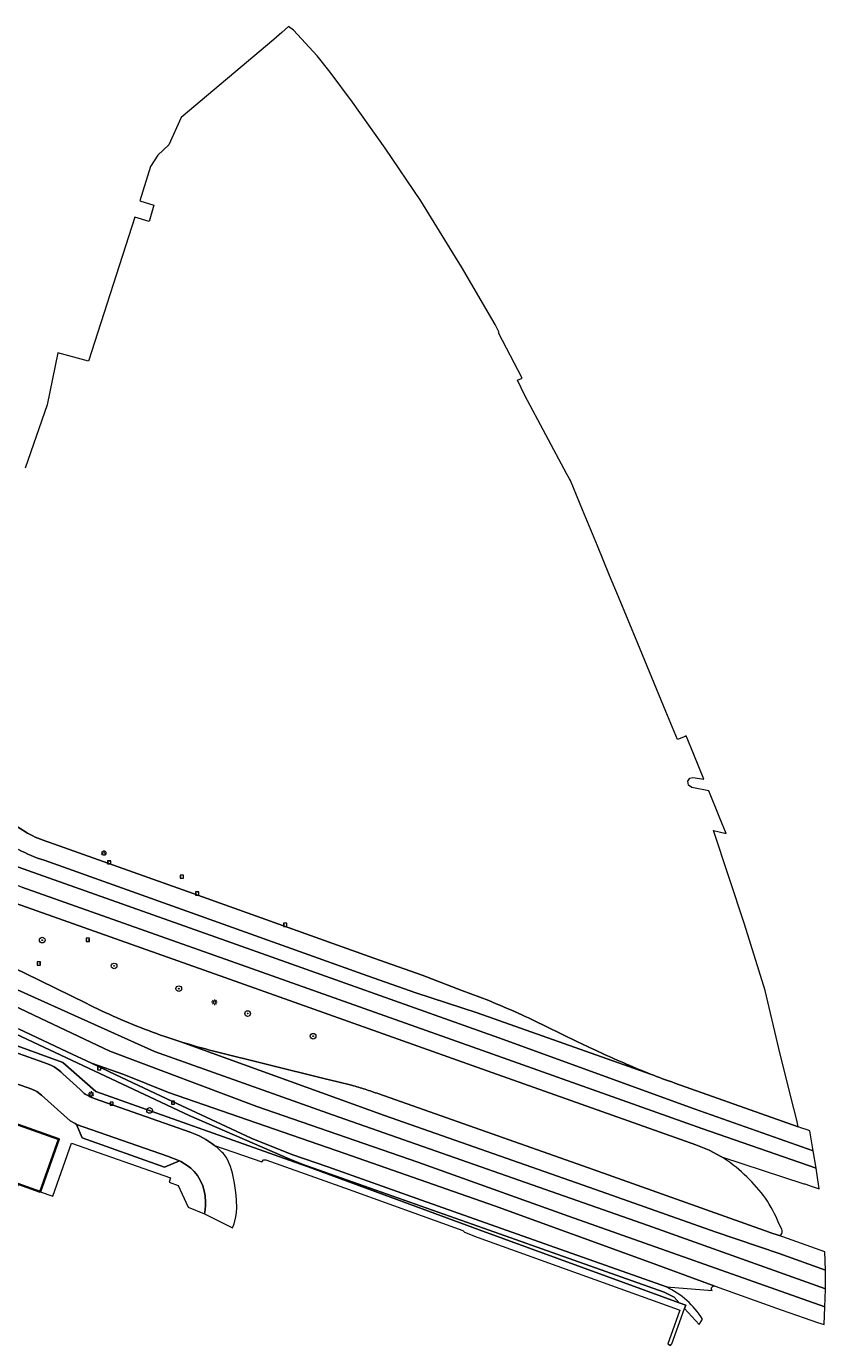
# Model space of a CAD drawing. Header units: metres. Extents: x 16782 to 273682, y 333890 to 591828.
# Tile 6 of 6: x 133802 to 133943, y 448783 to 449016. Entities that reach past the tile are written whole.
import ezdxf
from ezdxf.enums import TextEntityAlignment as Align

# ---------------------------------------------------------------- set-up
doc = ezdxf.new("R2010")
doc.units = ezdxf.units.M
doc.header["$LTSCALE"] = 2
for name, color, linetype, lineweight in [('B-OI-GR-BOOM-S', 90, 'Continuous', 25), ('B-OI-GR-GROENVOORZIENING-GV', 80, 'Continuous', 18), ('B-OI-IE-MEUBILAIR_WEGMEUBILAIR-S', 7, 'Continuous', 25), ('B-OI-KL-ET_LS_OV_LICHTMAST-S', 190, 'Continuous', 25), ('B-OI-OG-BEBOUWING-GV', 7, 'Continuous', 35), ('B-OI-RI-GWA_RIOOLPUT-S', 30, 'Continuous', 25), ('B-OI-VH-ONVERHARD-GV', 252, 'Continuous', 18), ('B-OI-VH-VERHARDING_GESLOTEN-GV', 252, 'Continuous', 18), ('B-OI-VH-VERHARDING_OPEN-GV', 252, 'Continuous', 18)]:
    doc.layers.add(name, color=color, linetype=linetype, lineweight=lineweight)
doc.styles.add('NLCS-ISO', font='NLCS-ISO.ttf')

# ---------------------------------------------------------------- blocks, each defined once
blk = doc.blocks.new('SIE-WEG_VERKEERSBORD-SO')
at = {"color": 0, "linetype": 'ByBlock', "lineweight": 18}
blk.add_lwpolyline([(-1.125, -1.125), (1.125, -1.125), (1.125, 1.125), (-1.125, 1.125)], close=True, dxfattribs=at)
at = {"color": 0, "linetype": 'ByBlock', "lineweight": 18, "style": 'NLCS-ISO'}
blk.add_text('vb', height=1.5, dxfattribs=at).set_placement((0, 0), align=Align.MIDDLE_CENTER)
blk = doc.blocks.new('SKL-ET_OV_LICHTMAST-SO')
at = {"color": 0, "linetype": 'ByBlock', "lineweight": 18}
for points in [[(-1.25, 0), (-2, 0)], [(-1.41, 1.41), (-0.88, 0.88)], [(0, 2), (0, 1.25)], [(0.88, 0.88), (1.41, 1.41)], [(2, 0), (1.25, 0)], [(-1.41, -1.41), (-0.88, -0.88)], [(0, -1.25), (0, -2)], [(0.88, -0.88), (1.41, -1.41)]]:
    blk.add_lwpolyline(points, dxfattribs=at)
blk.add_circle((0, 0), 1, dxfattribs=at)
blk = doc.blocks.new('SRI-PUT_INSPECTIEPUT_RIOOLPUT-SO')
at = {"color": 0, "linetype": 'ByBlock', "lineweight": 18}
blk.add_lwpolyline([(-1.12, -1.12), (1.12, -1.12), (1.12, 1.12), (-1.12, 1.12)], close=True, dxfattribs=at)
at = {"color": 0, "linetype": 'ByBlock', "lineweight": 18, "style": 'NLCS-ISO'}
blk.add_text('r', height=1.5, dxfattribs=at).set_placement((0, 0.28), align=Align.MIDDLE_CENTER)
blk = doc.blocks.new('SGR-BOOM_01-SO')
at = {"linetype": 'ByBlock', "lineweight": 18}
h = blk.add_hatch(color=0, dxfattribs=at)
h.dxf.hatch_style = 1
edge = h.paths.add_edge_path()
edge.add_arc((0, 0), 0.25, 0, 360)
at = {"color": 0, "linetype": 'ByBlock', "lineweight": 18}
for radius in [2, 0.25]:
    blk.add_circle((0, 0), radius, dxfattribs=at)

msp = doc.modelspace()

# ---------------------------------------------------------------- linework, layer by layer
at = {"layer": 'B-OI-GR-GROENVOORZIENING-GV', "flags": 128}
for points in [[(133924.81, 448816.35), (133922.61, 448817.54), (133920.29, 448818.49), (133883.41, 448831.59), (133837.1, 448848.04), (133800.24, 448861.12), (133785.67, 448866.31), (133783.21, 448867.19), (133782.29, 448867.52)], [(133799.08, 448850.1), (133801.79, 448848.81), (133812.59, 448843.5)], [(133789.31, 448843.15), (133830.8, 448823.7), (133848.58, 448815.97), (133850.75, 448815.1), (133882.8, 448803.77), (133914.7, 448792.46), (133916.45, 448791.56), (133917.34, 448790.59), (133918.51, 448790.16), (133918.29, 448789.56), (133920.84, 448786.78), (133921.44, 448787.7)], [(133786.54, 448839.62), (133805.12, 448833.03)], [(133835.27, 448818.37), (133843.64, 448815.47), (133843.67, 448815.55), (133843.93, 448815.84), (133844.31, 448815.85), (133858.25, 448810.87), (133879.12, 448803.39), (133879.41, 448803.04), (133881.63, 448802.16), (133916.49, 448789.64), (133917.44, 448789.3), (133915.86, 448784.83), (133915.32, 448783.34), (133915.82, 448783.02), (133915.92, 448783.19), (133916.02, 448783.35), (133918.29, 448789.56), (133918.51, 448790.16), (133917.34, 448790.59), (133904.42, 448795.32), (133882.02, 448803.45), (133851.78, 448814.58), (133849.44, 448815.41), (133814.29, 448827.94), (133808.49, 448833.07), (133791.64, 448839.14)], [(133915.1, 448793.38), (133894.44, 448800.73), (133871.83, 448808.7), (133855.31, 448814.58), (133848.95, 448816.8), (133841.76, 448819.7), (133834.66, 448823), (133827.76, 448826.22), (133817.85, 448830.88), (133813.56, 448832.91), (133809.27, 448834.94), (133800.63, 448838.99)], [(133835.13, 448835.05), (133854.6, 448830.23), (133857.03, 448829.63), (133859.49, 448829.01)], [(133808.5, 448831.06), (133811.52, 448828.27), (133812.24, 448827.57)], [(133864.27, 448827.5), (133902.12, 448814.12), (133933.23, 448803.07), (133933.53, 448802.96), (133934.8, 448802.51)], [(133814, 448826.67), (133830.99, 448820.75)], [(133935.44, 448803.58), (133934.95, 448804.62), (133934.81, 448804.92), (133934.69, 448805.17)]]:
    msp.add_lwpolyline(points, dxfattribs=at)
msp.add_lwpolyline([(133791.64, 448839.14), (133808.49, 448833.07), (133814.29, 448827.94), (133849.44, 448815.41), (133851.78, 448814.58), (133882.02, 448803.45), (133904.42, 448795.32), (133917.34, 448790.59), (133916.45, 448791.56), (133914.7, 448792.46), (133882.8, 448803.77), (133850.75, 448815.1), (133848.58, 448815.97), (133830.8, 448823.7), (133789.31, 448843.15), (133757.1, 448854.59), (133770.68, 448848.96), (133776.07, 448847.06), (133778.54, 448846.18), (133777.88, 448844.05), (133787, 448840.96)], close=True, dxfattribs=at)
at = {"layer": 'B-OI-GR-GROENVOORZIENING-GV'}
for points in [[(133812.59, 448843.5, 0.012703), (133818.05, 448840.94)], [(133818.05, 448840.94, 0.013764), (133823.63, 448838.67)], [(133823.63, 448838.67, 0.013191), (133829.34, 448836.7)], [(133829.34, 448836.7, 0.013267), (133835.13, 448835.05)], [(133805.12, 448833.03, -0.125945), (133808.5, 448831.06)], [(133812.24, 448827.57, 0.027389), (133814, 448826.67)], [(133859.49, 448829.01, -0.00937), (133861.85, 448828.31)], [(133861.85, 448828.31, -0.009564), (133864.27, 448827.5)], [(133830.99, 448820.75, -0.077213), (133835.27, 448818.37)], [(133928.79, 448813.28, 0.053873), (133924.81, 448816.35)], [(133932.2, 448809.57, 0.042715), (133928.79, 448813.28)], [(133934.69, 448805.17, 0.05671), (133932.2, 448809.57)], [(133934.8, 448802.51, 0.165478), (133935.17, 448802.53)], [(133935.17, 448802.53, 0.185162), (133935.47, 448802.82)], [(133935.52, 448803.15, 0.099335), (133935.44, 448803.58)], [(133935.47, 448802.82, 0.073263), (133935.52, 448803.15)], [(133921.44, 448787.7, 0.145328), (133915.1, 448793.38)]]:
    msp.add_lwpolyline(points, format="xyb", dxfattribs=at)
at = {"layer": 'B-OI-OG-BEBOUWING-GV', "flags": 128}
msp.add_lwpolyline([(133804.49, 448810.2), (133807.8, 448819.52), (133773.13, 448831.79), (133771.2, 448832.47), (133747.25, 448840.94), (133743.94, 448831.59), (133747.88, 448830.22), (133747.5, 448829.17), (133747.24, 448828.41), (133747.99, 448828.15), (133767.22, 448821.34), (133767.53, 448821.24), (133770.07, 448820.34), (133789.15, 448813.59), (133799.92, 448809.78), (133800.56, 448811.58)], close=True, dxfattribs=at)
at = {"layer": 'B-OI-VH-ONVERHARD-GV', "flags": 128}
for points in [[(133916.54, 448829.41), (133938.37, 448821.69), (133938.08, 448822.86), (133937.06, 448826.98), (133934.95, 448835.5), (133932.51, 448845.78), (133928.85, 448857.48), (133923.39, 448874.02), (133924.42, 448873.78), (133925.64, 448873.5), (133924.53, 448876.2), (133922.55, 448881.03), (133919.55, 448881.64), (133918.98, 448882.03), (133918.88, 448882.72), (133919.24, 448883.25), (133919.76, 448883.39), (133921.69, 448883.11), (133919.9, 448887.48), (133918.57, 448890.74), (133918.36, 448890.66), (133917.03, 448890.11), (133914.98, 448895.08), (133910.01, 448907.09), (133906.62, 448915.29), (133905.04, 448919.11), (133902.9, 448924.3), (133900.25, 448930.7), (133898.12, 448935.85), (133897.97, 448936.14), (133897.5, 448937.01), (133890.1, 448950.87), (133888.77, 448953.57), (133889.58, 448953.96), (133885.45, 448961.95), (133885.55, 448962.02), (133884.81, 448963.46), (133878.88, 448973.62), (133877.81, 448975.35), (133871.68, 448985.26), (133865.41, 448994.57), (133859.62, 449002.71), (133855.68, 449008), (133853.39, 449010.92), (133849.24, 449015.41), (133848.33, 449016.1), (133847.16, 449015.05), (133845.76, 449013.8), (133829.38, 448999.98), (133827.2, 448995.15), (133825.25, 448993.36), (133823.94, 448991.32), (133822.08, 448985.28), (133824.58, 448984.52), (133823.72, 448981.65), (133821.19, 448982.42), (133812.99, 448956.95), (133807.62, 448958.42), (133805.74, 448949.22), (133801.83, 448938.03)], [(133800.3, 448874.82), (133802.27, 448873.57)], [(133805.99, 448871.99), (133832.33, 448862.6), (133863.42, 448851.46), (133871.93, 448848.45), (133878.92, 448845.79), (133883.71, 448843.97)], [(133893.7, 448839.47), (133899.5, 448836.64)]]:
    msp.add_lwpolyline(points, dxfattribs=at)
at = {"layer": 'B-OI-VH-ONVERHARD-GV'}
for points in [[(133802.27, 448873.57, 0.055457), (133805.99, 448871.99)], [(133883.71, 448843.97, -0.010214), (133888.92, 448841.75)], [(133888.92, 448841.75, -0.009804), (133893.7, 448839.47)], [(133899.5, 448836.64, 0.006104), (133903.55, 448834.73)], [(133903.55, 448834.73, 0.006171), (133908.12, 448832.71)], [(133908.12, 448832.71, 0.009155), (133912.29, 448830.99)], [(133912.29, 448830.99, 0.009129), (133916.54, 448829.41)]]:
    msp.add_lwpolyline(points, format="xyb", dxfattribs=at)
at = {"layer": 'B-OI-VH-VERHARDING_GESLOTEN-GV', "flags": 128}
for points in [[(133589.98, 448942.57), (133596.52, 448940.18), (133629.6, 448928.43), (133693.25, 448905.63), (133717.45, 448897.05), (133741.07, 448888.67), (133768.45, 448878.96), (133785.26, 448873.03), (133787.75, 448872.15), (133802.31, 448866.96), (133839.17, 448853.88), (133885.48, 448837.43), (133919.95, 448824.88), (133940.98, 448817.46), (133940.39, 448820.97), (133939.91, 448821.14), (133938.99, 448821.47), (133938.37, 448821.69), (133916.54, 448829.41)], [(133939.72, 448811.57), (133940.66, 448811.21), (133942.08, 448810.71), (133941.64, 448813.54), (133941.5, 448814.4), (133921.32, 448821.41), (133884.45, 448834.51), (133838.14, 448850.96), (133801.27, 448864.04), (133786.71, 448869.23), (133767.41, 448876.04), (133740.03, 448885.75), (133716.41, 448894.13), (133680.57, 448907.09), (133628.57, 448925.51), (133599.03, 448936), (133588.94, 448939.5), (133588.1, 448937.01), (133587.94, 448936.51), (133597.37, 448933.21), (133627.53, 448922.59), (133679.59, 448904.15), (133711.08, 448892.66), (133712.51, 448892.2)], [(133580.37, 448928.83), (133579.35, 448925.78), (133580.43, 448925.24), (133607.8, 448915.54), (133652.57, 448899.61), (133697.6, 448883.61), (133760.32, 448861.18), (133788.04, 448851.22), (133794.82, 448848.43), (133802.33, 448845.05), (133824.68, 448834.99), (133856.11, 448823.8), (133911.88, 448804.24), (133943.15, 448793.08), (133943.19, 448795.5), (133943.16, 448796.38), (133934.99, 448799.32), (133923.69, 448803.12), (133902.57, 448810.62), (133865.27, 448823.66), (133829.34, 448836.7)], [(133715.38, 448891.21), (133738.99, 448882.83), (133766.38, 448873.12), (133782.29, 448867.52), (133783.21, 448867.19), (133785.67, 448866.31), (133800.24, 448861.12), (133837.1, 448848.04), (133883.41, 448831.59), (133920.29, 448818.49), (133922.61, 448817.54), (133924.81, 448816.35), (133939.34, 448811.61)], [(133802.27, 448873.57), (133800.3, 448874.82)], [(133883.71, 448843.97), (133878.92, 448845.79), (133871.93, 448848.45), (133863.42, 448851.46), (133832.33, 448862.6), (133805.99, 448871.99)], [(133912.29, 448830.99), (133881.65, 448841.79), (133870.8, 448845.35), (133862.31, 448848.35), (133831.23, 448859.49), (133805.17, 448868.78)], [(133805.17, 448868.78), (133831.23, 448859.49), (133862.31, 448848.35), (133870.8, 448845.35), (133881.65, 448841.79), (133912.29, 448830.99)], [(133794.3, 448845.69), (133803.38, 448841.42), (133816.8, 448835.06), (133842.73, 448825.27), (133871.16, 448815.45), (133897.81, 448805.91), (133943.06, 448789.85), (133943.13, 448791.3), (133943.15, 448793.08), (133911.88, 448804.24), (133856.11, 448823.8), (133824.68, 448834.99), (133802.33, 448845.05), (133794.82, 448848.43)], [(133812.59, 448843.5), (133801.79, 448848.81), (133799.08, 448850.1)], [(133800.63, 448838.99), (133809.27, 448834.94), (133813.56, 448832.91), (133819.27, 448830.9), (133827.12, 448827.74), (133858.28, 448816.96), (133884.73, 448807.74), (133912.27, 448797.71), (133923.63, 448793.54), (133923.66, 448793.53), (133927.46, 448792.17), (133935.35, 448789.37), (133939.42, 448787.92), (133941.74, 448787.12), (133942.93, 448786.73), (133943.06, 448789.85), (133897.81, 448805.91), (133871.16, 448815.45), (133842.73, 448825.27), (133816.8, 448835.06), (133803.38, 448841.42), (133794.3, 448845.69)], [(133899.5, 448836.64), (133893.7, 448839.47)], [(133829.34, 448836.7), (133865.27, 448823.66), (133902.57, 448810.62), (133923.69, 448803.12), (133934.99, 448799.32), (133943.16, 448796.38), (133943.05, 448799.61), (133934.8, 448802.51), (133933.53, 448802.96), (133933.23, 448803.07), (133902.12, 448814.12), (133864.27, 448827.5)], [(133859.49, 448829.01), (133857.03, 448829.63), (133854.6, 448830.23), (133835.13, 448835.05)], [(133923.63, 448793.54), (133912.27, 448797.71), (133884.73, 448807.74), (133858.28, 448816.96), (133827.12, 448827.74), (133819.27, 448830.9), (133813.56, 448832.91), (133817.85, 448830.88), (133827.76, 448826.22), (133834.66, 448823), (133841.76, 448819.7), (133848.95, 448816.8), (133855.31, 448814.58), (133871.83, 448808.7), (133894.44, 448800.73), (133915.1, 448793.38), (133923.14, 448792.78)]]:
    msp.add_lwpolyline(points, dxfattribs=at)
at = {"layer": 'B-OI-VH-VERHARDING_GESLOTEN-GV'}
for points in [[(133805.99, 448871.99, -0.055457), (133802.27, 448873.57)], [(133805.17, 448868.78, -0.054839), (133800.66, 448870.69)], [(133800.66, 448870.69, 0.054839), (133805.17, 448868.78)], [(133888.92, 448841.75, 0.010214), (133883.71, 448843.97)], [(133818.05, 448840.94, -0.012703), (133812.59, 448843.5)], [(133893.7, 448839.47, 0.009804), (133888.92, 448841.75)], [(133823.63, 448838.67, -0.013764), (133818.05, 448840.94)], [(133829.34, 448836.7, -0.013191), (133823.63, 448838.67)], [(133835.13, 448835.05, -0.013267), (133829.34, 448836.7)], [(133903.55, 448834.73, -0.006104), (133899.5, 448836.64)], [(133908.12, 448832.71, -0.006171), (133903.55, 448834.73)], [(133912.29, 448830.99, -0.009155), (133908.12, 448832.71)], [(133916.54, 448829.41, -0.009129), (133912.29, 448830.99)], [(133861.85, 448828.31, 0.00937), (133859.49, 448829.01)], [(133864.27, 448827.5, 0.009564), (133861.85, 448828.31)], [(133939.34, 448811.61, -0.073127), (133939.72, 448811.57)], [(133923.14, 448792.78, -0.171067), (133923.04, 448793.1)], [(133923.04, 448793.1, -0.14565), (133923.13, 448793.37)], [(133923.13, 448793.37, -0.15485), (133923.36, 448793.54)], [(133923.36, 448793.54, -0.14338), (133923.63, 448793.54)]]:
    msp.add_lwpolyline(points, format="xyb", dxfattribs=at)
at = {"layer": 'B-OI-VH-VERHARDING_OPEN-GV', "flags": 128}
for points in [[(133801.27, 448864.04), (133838.14, 448850.96), (133884.45, 448834.51), (133921.32, 448821.41), (133941.5, 448814.4), (133940.98, 448817.46), (133919.95, 448824.88), (133885.48, 448837.43), (133839.17, 448853.88), (133802.31, 448866.96), (133787.75, 448872.15)], [(133805.12, 448833.03), (133786.54, 448839.62), (133778.18, 448842.59), (133776.46, 448837.78)], [(133773.13, 448831.79), (133807.8, 448819.52), (133804.49, 448810.2), (133806.71, 448809.41), (133810.03, 448818.78), (133827.51, 448812.64), (133827.24, 448811.88), (133828.87, 448811.31), (133830.59, 448807.47), (133833.51, 448806.33), (133833.51, 448806.33), (133833.6, 448806.99), (133833.68, 448807.86), (133833.68, 448808.34), (133833.6, 448809.5), (133833.45, 448810.35), (133833.18, 448811.25), (133832.92, 448811.91), (133832.51, 448812.68), (133832.27, 448813.05), (133831.69, 448813.78), (133831.51, 448813.97), (133831.07, 448814.35), (133830.6, 448814.72), (133829.33, 448815.55), (133829.1, 448815.66), (133826.45, 448814.55), (133811.87, 448819.72), (133810.92, 448822.09), (133810.91, 448822.1), (133810.64, 448822.24), (133809.79, 448822.76), (133804.74, 448827.3), (133803.91, 448827.89), (133803.01, 448828.36), (133803.01, 448828.35), (133800.18, 448829.34)], [(133812.24, 448827.57), (133811.52, 448828.27), (133808.5, 448831.06)], [(133800.18, 448829.34), (133803.01, 448828.35), (133803.01, 448828.36), (133803.91, 448827.89), (133804.74, 448827.3), (133809.79, 448822.76), (133810.64, 448822.24), (133810.91, 448822.1), (133826.96, 448816.49), (133829.1, 448815.66), (133829.33, 448815.55), (133830.6, 448814.72), (133831.07, 448814.35), (133831.51, 448813.97), (133831.69, 448813.78), (133832.27, 448813.05), (133832.51, 448812.68), (133832.92, 448811.91), (133833.18, 448811.25), (133833.45, 448810.35), (133833.6, 448809.5), (133833.68, 448808.34), (133833.68, 448807.86), (133833.6, 448806.99), (133833.51, 448806.33), (133838.44, 448803.82), (133838.75, 448804.53), (133839.05, 448805.76), (133839.18, 448806.55), (133839.21, 448807.36), (133839.17, 448808.71), (133839.09, 448809.59), (133838.98, 448810.48), (133838.8, 448811.71)], [(133830.99, 448820.75), (133814, 448826.67)], [(133837.32, 448816.33), (133836.77, 448817.05)]]:
    msp.add_lwpolyline(points, dxfattribs=at)
at = {"layer": 'B-OI-VH-VERHARDING_OPEN-GV'}
for points in [[(133808.5, 448831.06, 0.125945), (133805.12, 448833.03)], [(133814, 448826.67, -0.027389), (133812.24, 448827.57)], [(133835.27, 448818.37, 0.077213), (133830.99, 448820.75)], [(133836.77, 448817.05, 0.030963), (133835.27, 448818.37)], [(133838.8, 448811.71, 0.088447), (133837.32, 448816.33)]]:
    msp.add_lwpolyline(points, format="xyb", dxfattribs=at)
at = {"layer": 'B-OI-VH-VERHARDING_OPEN-GV', "flags": 128}
msp.add_lwpolyline([(133826.96, 448816.49), (133810.91, 448822.1), (133810.92, 448822.09), (133811.87, 448819.72), (133826.45, 448814.55), (133829.1, 448815.66)], close=True, dxfattribs=at)

# ---------------------------------------------------------------- block references
at = {"layer": 'B-OI-GR-BOOM-S', "xscale": 0.25, "yscale": 0.25, "zscale": 0.25}
for p in [(133804.84, 448854.67), (133817.54, 448850.1), (133828.96, 448846.09), (133841.12, 448841.69), (133852.69, 448837.69), (133823.79, 448824.58)]:
    msp.add_blockref('SGR-BOOM_01-SO', p, dxfattribs=at)
at = {"layer": 'B-OI-IE-MEUBILAIR_WEGMEUBILAIR-S', "xscale": 0.25, "yscale": 0.25, "zscale": 0.25}
for p in [(133812.91, 448854.7), (133804.25, 448850.55)]:
    msp.add_blockref('SIE-WEG_VERKEERSBORD-SO', p, dxfattribs=at)
at = {"layer": 'B-OI-KL-ET_LS_OV_LICHTMAST-S', "xscale": 0.25, "yscale": 0.25, "zscale": 0.25}
for p in [(133815.73, 448870.05), (133835.26, 448843.69), (133813.48, 448827.47)]:
    msp.add_blockref('SKL-ET_OV_LICHTMAST-SO', p, dxfattribs=at)
at = {"layer": 'B-OI-RI-GWA_RIOOLPUT-S', "xscale": 0.25, "yscale": 0.25, "zscale": 0.25}
for p in [(133816.66, 448868.41), (133829.51, 448865.87), (133832.22, 448862.91), (133847.76, 448857.38), (133814.91, 448832.02), (133817.12, 448825.76), (133827.93, 448825.95)]:
    msp.add_blockref('SRI-PUT_INSPECTIEPUT_RIOOLPUT-SO', p, dxfattribs=at)

doc.saveas('drawing.dxf')
